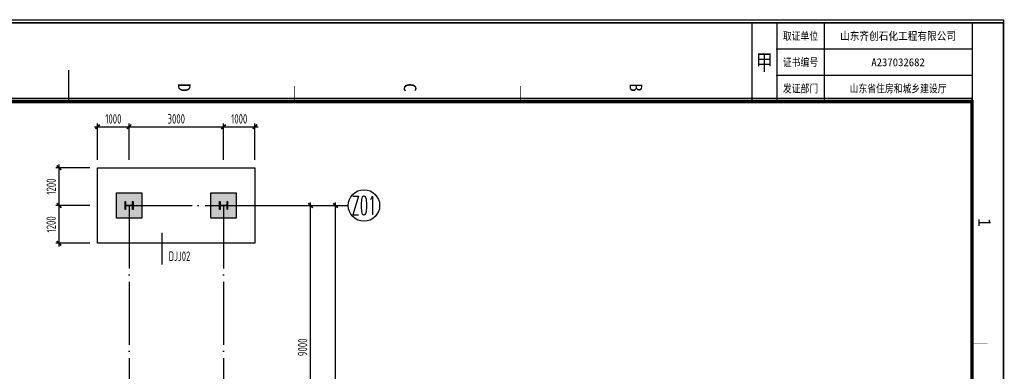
# Model space of a CAD drawing. Extents: x -294221 to 474257, y -25219 to 114942.
# Tile 28 of 69: x -30347 to 935, y 103788 to 114942. Entities that reach past the tile are written whole.
import ezdxf
from ezdxf.enums import TextEntityAlignment as Align

# ---------------------------------------------------------------- set-up
doc = ezdxf.new("R2010")
doc.units = 0
doc.header["$LTSCALE"] = 1000
doc.linetypes.add('DOTE', pattern=[2.42, 2, -0.2, 0.02, -0.2])
for name, color, linetype in [('AXIS', 7, 'Continuous'), ('AXIS_DIM', 3, 'Continuous'), ('AXIS_NUM', 7, 'Continuous'), ('BORDER', 7, 'Continuous'), ('COLU', 7, 'Continuous'), ('COLU_HATCH', 251, 'Continuous'), ('J-基础', 4, 'Continuous'), ('J-标注', 3, 'Continuous'), ('Prof', 2, 'Continuous')]:
    doc.layers.add(name, color=color, linetype=linetype)
doc.styles.add('QC_宋体', font='txt')
doc.styles.add('TSSD_Axis', font='complex.shx', dxfattribs={"width": 0.7, "bigfont": 'hztxt.shx'})
doc.styles.add('TSSD_Dimension', font='tssdeng.shx', dxfattribs={"width": 0.7, "bigfont": 'hztxt.shx'})
doc.styles.add('TSSD_Rein', font='Tssdeng.shx', dxfattribs={"width": 0.7, "bigfont": '@@tssdchn.shx'})
doc.styles.add('宋体', font='txt')
doc.dimstyles.new('TSSD_100_100$0', dxfattribs={"dimtxt": 300, "dimasz": 100, "dimexe": 100, "dimexo": 250, "dimgap": 100, "dimtad": 1, "dimdec": 0, "dimrnd": 0.001, "dimzin": 0, "dimdsep": 46, "dimtxsty": 'TSSD_Dimension', "dimblk": 'ARCHTICK', "dimcen": 0, "dimdle": 100, "dimclrt": 7, "dimadec": 0, "dimazin": 0, "dimtfac": 1, "dimtdec": 0, "dimtix": 1, "dimtmove": 2, "dimatfit": 3, "dimldrblk": 'ARCHTICK', "dimfxl": 0, "dimtolj": 1, "dimtzin": 0, "dimarcsym": 0})

# ---------------------------------------------------------------- blocks, each defined once
blk = doc.blocks.new('ts_axno')
at = {"color": 0, "linetype": 'ByBlock', "lineweight": -2}
blk.add_circle((0, 0), 0.5, dxfattribs=at)
at = {"color": 0, "linetype": 'ByBlock', "lineweight": -2, "style": 'TSSD_Axis', "width": 0.7}
blk.add_attdef('A', text='', height=0.6, dxfattribs=at).set_placement((0, 0), align=Align.MIDDLE_CENTER)
blk = doc.blocks.new('_ArchTick')
at = {"color": 0, "linetype": 'ByBlock', "const_width": 0.5}
blk.add_lwpolyline([(-0.71, -0.71), (0.71, 0.71)], dxfattribs=at)
blk = doc.blocks.new('*D49')
at = {"layer": 'AXIS_DIM', "color": 0, "lineweight": -2}
for p, q in [((-22622, 109048), (-21011, 109048)), ((-21111, 99948), (-21111, 109148)), ((-22622, 100048), (-21011, 100048))]:
    blk.add_line(p, q, dxfattribs=at)
at = {"layer": 'Defpoints', "color": 0}
for p in [(-22872, 109048), (-21111, 109048), (-22872, 100048)]:
    blk.add_point(p, dxfattribs=at)
at = {"layer": 'AXIS_DIM', "color": 0, "lineweight": -2, "xscale": 99.99999969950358, "yscale": 99.99999969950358, "zscale": 99.99999969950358}
for p, rotation in [((-21111, 109048), 90), ((-21111, 100048), 270)]:
    blk.add_blockref('_ArchTick', p, dxfattribs=dict(at, rotation=rotation))
at = {"layer": 'AXIS_DIM', "color": 7, "insert": (-21361, 104548), "char_height": 300, "attachment_point": 5, "rotation": 90, "style": 'TSSD_Dimension'}
blk.add_mtext('\\A1;9000', dxfattribs=at)
blk = doc.blocks.new('*D50')
at = {"layer": 'AXIS_DIM', "color": 0, "lineweight": -2}
for p, q in [((-22622, 109048), (-20211, 109048)), ((-20311, 11947), (-20311, 109148)), ((-22622, 12047), (-20211, 12047))]:
    blk.add_line(p, q, dxfattribs=at)
at = {"layer": 'Defpoints', "color": 0}
for p in [(-22872, 109048), (-20311, 109048), (-22872, 12047)]:
    blk.add_point(p, dxfattribs=at)
at = {"layer": 'AXIS_DIM', "color": 0, "lineweight": -2, "xscale": 99.99999969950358, "yscale": 99.99999969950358, "zscale": 99.99999969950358}
for p, rotation in [((-20311, 109048), 90), ((-20311, 12047), 270)]:
    blk.add_blockref('_ArchTick', p, dxfattribs=dict(at, rotation=rotation))
at = {"layer": 'AXIS_DIM', "color": 7, "insert": (-20561, 60548), "char_height": 300, "attachment_point": 5, "rotation": 90, "style": 'TSSD_Dimension'}
blk.add_mtext('\\A1;97000', dxfattribs=at)
blk = doc.blocks.new('*D86')
at = {"layer": 'Defpoints', "color": 0}
for p in [(-22872, 111546), (-23872, 110248), (-22872, 110248)]:
    blk.add_point(p, dxfattribs=at)
at = {"layer": 'J-标注', "color": 0, "lineweight": -2}
for p, q in [((-23972, 111546), (-22772, 111546)), ((-23872, 110498), (-23872, 111646)), ((-22872, 110498), (-22872, 111646))]:
    blk.add_line(p, q, dxfattribs=at)
at = {"layer": 'J-标注', "color": 0, "lineweight": -2, "xscale": 99.99999969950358, "yscale": 99.99999969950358, "zscale": 99.99999969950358, "rotation": 180}
blk.add_blockref('_ArchTick', (-23872, 111546), dxfattribs=at)
at = {"layer": 'J-标注', "color": 0, "lineweight": -2, "xscale": 99.99999969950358, "yscale": 99.99999969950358, "zscale": 99.99999969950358}
blk.add_blockref('_ArchTick', (-22872, 111546), dxfattribs=at)
at = {"layer": 'J-标注', "color": 7, "insert": (-23372, 111796), "char_height": 300, "attachment_point": 5, "style": 'TSSD_Dimension'}
blk.add_mtext('\\A1;1000', dxfattribs=at)
blk = doc.blocks.new('*D87')
at = {"layer": 'Defpoints', "color": 0}
for p in [(-23872, 111546), (-26872, 110248), (-23872, 110248)]:
    blk.add_point(p, dxfattribs=at)
at = {"layer": 'J-标注', "color": 0, "lineweight": -2}
for p, q in [((-26972, 111546), (-23772, 111546)), ((-26872, 110498), (-26872, 111646)), ((-23872, 110498), (-23872, 111646))]:
    blk.add_line(p, q, dxfattribs=at)
at = {"layer": 'J-标注', "color": 0, "lineweight": -2, "xscale": 99.99999969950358, "yscale": 99.99999969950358, "zscale": 99.99999969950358, "rotation": 180}
blk.add_blockref('_ArchTick', (-26872, 111546), dxfattribs=at)
at = {"layer": 'J-标注', "color": 0, "lineweight": -2, "xscale": 99.99999969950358, "yscale": 99.99999969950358, "zscale": 99.99999969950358}
blk.add_blockref('_ArchTick', (-23872, 111546), dxfattribs=at)
at = {"layer": 'J-标注', "color": 7, "insert": (-25372, 111796), "char_height": 300, "attachment_point": 5, "style": 'TSSD_Dimension'}
blk.add_mtext('\\A1;3000', dxfattribs=at)
blk = doc.blocks.new('*D88')
at = {"layer": 'Defpoints', "color": 0}
for p in [(-26872, 111546), (-27872, 110248), (-26872, 110248)]:
    blk.add_point(p, dxfattribs=at)
at = {"layer": 'J-标注', "color": 0, "lineweight": -2}
for p, q in [((-27972, 111546), (-26772, 111546)), ((-27872, 110498), (-27872, 111646)), ((-26872, 110498), (-26872, 111646))]:
    blk.add_line(p, q, dxfattribs=at)
at = {"layer": 'J-标注', "color": 0, "lineweight": -2, "xscale": 99.99999969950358, "yscale": 99.99999969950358, "zscale": 99.99999969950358, "rotation": 180}
blk.add_blockref('_ArchTick', (-27872, 111546), dxfattribs=at)
at = {"layer": 'J-标注', "color": 0, "lineweight": -2, "xscale": 99.99999969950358, "yscale": 99.99999969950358, "zscale": 99.99999969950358}
blk.add_blockref('_ArchTick', (-26872, 111546), dxfattribs=at)
at = {"layer": 'J-标注', "color": 7, "insert": (-27372, 111796), "char_height": 300, "attachment_point": 5, "style": 'TSSD_Dimension'}
blk.add_mtext('\\A1;1000', dxfattribs=at)
blk = doc.blocks.new('*D89')
at = {"layer": 'Defpoints', "color": 0}
for p in [(-29096, 109048), (-27872, 109048), (-27872, 107848)]:
    blk.add_point(p, dxfattribs=at)
at = {"layer": 'J-标注', "color": 0, "lineweight": -2}
for p, q in [((-28122, 109048), (-29196, 109048)), ((-29096, 107748), (-29096, 109148)), ((-28122, 107848), (-29196, 107848))]:
    blk.add_line(p, q, dxfattribs=at)
at = {"layer": 'J-标注', "color": 0, "lineweight": -2, "xscale": 99.99999969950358, "yscale": 99.99999969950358, "zscale": 99.99999969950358}
for p, rotation in [((-29096, 109048), 90), ((-29096, 107848), 270)]:
    blk.add_blockref('_ArchTick', p, dxfattribs=dict(at, rotation=rotation))
at = {"layer": 'J-标注', "color": 7, "insert": (-29346, 108448), "char_height": 300, "attachment_point": 5, "rotation": 90, "style": 'TSSD_Dimension'}
blk.add_mtext('\\A1;1200', dxfattribs=at)
blk = doc.blocks.new('*D90')
at = {"layer": 'Defpoints', "color": 0}
for p in [(-29096, 110248), (-27872, 110248), (-27872, 109048)]:
    blk.add_point(p, dxfattribs=at)
at = {"layer": 'J-标注', "color": 0, "lineweight": -2}
for p, q in [((-28122, 110248), (-29196, 110248)), ((-29096, 108948), (-29096, 110348)), ((-28122, 109048), (-29196, 109048))]:
    blk.add_line(p, q, dxfattribs=at)
at = {"layer": 'J-标注', "color": 0, "lineweight": -2, "xscale": 99.99999969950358, "yscale": 99.99999969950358, "zscale": 99.99999969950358}
for p, rotation in [((-29096, 110248), 90), ((-29096, 109048), 270)]:
    blk.add_blockref('_ArchTick', p, dxfattribs=dict(at, rotation=rotation))
at = {"layer": 'J-标注', "color": 7, "insert": (-29346, 109648), "char_height": 300, "attachment_point": 5, "rotation": 90, "style": 'TSSD_Dimension'}
blk.add_mtext('\\A1;1200', dxfattribs=at)
blk = doc.blocks.new('FH19.资质证书')
for p, q in [((-25, 0), (0, 0)), ((-16.67, 0), (-16.67, -62)), ((-8.33, 0), (-8.33, -62)), ((-25, -47), (0, -47)), ((-25, -62), (0, -62)), ((-25, -70), (0, -70))]:
    blk.add_line(p, q)
for p in [(-16.67, -62), (-8.33, -62)]:
    blk.add_point(p)
at = {"style": '宋体', "width": 0.8}
for s, height, p in [('取证单位', 2.5, (-20.83, -54.5)), ('证书编号', 2.5, (-12.5, -54.5)), ('发证部门', 2.5, (-4.17, -54.5)), ('甲', 5, (-12.5, -66))]:
    blk.add_text(s, height=height, rotation=90, dxfattribs=at).set_placement(p, align=Align.MIDDLE_CENTER)
at = {"style": '宋体'}
for tag, width, p in [('公司名称', 0.9, (-20.83, -23.5)), ('发证部门', 0.8, (-4.17, -23.5))]:
    blk.add_attdef(tag, text='', height=2.5, rotation=90, dxfattribs=dict(at, width=width)).set_placement(p, align=Align.MIDDLE_CENTER)
blk.add_attdef('证书编号', text='', height=2.5, rotation=90, dxfattribs=at).set_placement((-12.5, -23.5), align=Align.MIDDLE_CENTER)
blk = doc.blocks.new('A1+0.5E图框')
for points, const_width in [([(0, 0), (1261, 0), (1261, 594), (0, 594)], 0.5), ([(25, 10), (1251, 10), (1251, 584), (25, 584)], 1)]:
    blk.add_lwpolyline(points, close=True, dxfattribs=dict(const_width=const_width))
for points, const_width in [([(101.62, 589), (101.62, 584)], 0.2), ([(25, 440.5), (20, 440.5)], 0.2), ([(25, 368.75), (20, 368.75)], 0.2), ([(25, 297), (25, 307)], 0.2), ([(15, 297), (25, 297)], 0.35)]:
    blk.add_lwpolyline(points, dxfattribs=dict(const_width=const_width))
blk.add_blockref('FH19.资质证书', (25, 584)).add_auto_attribs({'公司名称': '山东齐创石化工程有限公司', '证书编号': 'A237032682', '发证部门': '山东省住房和城乡建设厅'})
at = {"style": 'QC_宋体'}
for s, p in [('1', (63.31, 588)), ('B', (20.5, 477.21)), ('C', (20.5, 405.46)), ('D', (20.5, 333.71))]:
    blk.add_text(s, height=4, dxfattribs=at).set_placement(p, align=Align.MIDDLE_CENTER)

msp = doc.modelspace()

# ---------------------------------------------------------------- hatches: boundary and pattern name
at = {"layer": 'COLU_HATCH'}
h = msp.add_hatch(color=256, dxfattribs=at)
h.dxf.hatch_style = 1
h.paths.add_polyline_path([(-27271.675, 109447.679), (-26471.675, 109447.679), (-26471.675, 108647.679), (-27271.675, 108647.679)])
h = msp.add_hatch(color=256, dxfattribs=at)
h.dxf.hatch_style = 1
h.paths.add_polyline_path([(-24271.675, 109447.677), (-23471.675, 109447.677), (-23471.675, 108647.677), (-24271.675, 108647.677)])

# ---------------------------------------------------------------- linework, layer by layer
at = {"layer": 'AXIS', "color": 1, "linetype": 'DOTE'}
for p, q in [((-26871.675, 109047.677, -4116055.252), (-22871.675, 109047.677, -4116055.252)), ((-26871.675, 109047.677, -4116055.252), (-26871.675, 11047.329, -4116055.252)), ((-23871.675, 109047.677, -4116055.252), (-23871.675, 11047.329, -4116055.252))]:
    msp.add_line(p, q, dxfattribs=at)
at = {"layer": 'AXIS_NUM'}
msp.add_line((-22871.675, 109047.677, -4116055.252), (-19910.649, 109047.677, -4116055.252), dxfattribs=at)
at = {"layer": 'BORDER'}
msp.add_lwpolyline([(-58489.896, -11257.991), (-58489.896, 114942.009), (910.104, 114942.009), (910.104, -11257.991)], close=True, dxfattribs=at)
at = {"layer": 'BORDER', "const_width": 50}
msp.add_lwpolyline([(-57489.896, -10257.991), (-57489.896, 112442.009), (-89.896, 112442.009), (-89.896, -10257.991)], close=True, dxfattribs=at)
at = {"layer": 'COLU', "color": 6, "elevation": -4116055.252}
for points in [[(-27271.675, 109447.679), (-26471.675, 109447.679), (-26471.675, 108647.679), (-27271.675, 108647.679)], [(-24271.675, 109447.677), (-23471.675, 109447.677), (-23471.675, 108647.677), (-24271.675, 108647.677)]]:
    msp.add_lwpolyline(points, close=True, dxfattribs=at)
at = {"layer": 'J-基础', "elevation": -4116014.848}
msp.add_lwpolyline([(-22871.675, 110247.679), (-22871.675, 107847.679), (-27871.675, 107847.679), (-27871.675, 110247.679)], close=True, dxfattribs=at)
msp.add_lwpolyline([(-25816.367, 107180.363), (-25816.367, 108180.274)], dxfattribs=at)
at = {"layer": 'Prof', "elevation": -4116055.252}
for points in [[(-26776.675, 109052.677, 0.414213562), (-26760.675, 109068.677), (-26760.675, 109172.677), (-26746.675, 109172.677), (-26746.675, 108922.677), (-26760.675, 108922.677), (-26760.675, 109026.677, 0.414213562), (-26776.675, 109042.677), (-26966.675, 109042.677, 0.414213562), (-26982.675, 109026.677), (-26982.675, 108922.677), (-26996.675, 108922.677), (-26996.675, 109172.677), (-26982.675, 109172.677), (-26982.675, 109068.677, 0.414213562), (-26966.675, 109052.677)], [(-23776.675, 109052.677, 0.414213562), (-23760.675, 109068.677), (-23760.675, 109172.677), (-23746.675, 109172.677), (-23746.675, 108922.677), (-23760.675, 108922.677), (-23760.675, 109026.677, 0.414213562), (-23776.675, 109042.677), (-23966.675, 109042.677, 0.414213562), (-23982.675, 109026.677), (-23982.675, 108922.677), (-23996.675, 108922.677), (-23996.675, 109172.677), (-23982.675, 109172.677), (-23982.675, 109068.677, 0.414213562), (-23966.675, 109052.677)]]:
    msp.add_lwpolyline(points, format="xyb", close=True, dxfattribs=at)

# ---------------------------------------------------------------- block references
at = {"xscale": 100, "yscale": 100, "zscale": 100, "rotation": 270}
msp.add_blockref('A1+0.5E图框', (-58489.896, 114842.009), dxfattribs=at)
at = {"layer": 'AXIS_NUM'}
ref = msp.add_blockref('ts_axno', (-19410.649, 109047.677, -4116055.252), dxfattribs=dict(at, xscale=999.9999969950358, yscale=999.9999969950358, zscale=999.9999969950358))
ref.add_attrib('A2', 'Z01', dxfattribs={"height": 600, "style": 'TSSD_Axis', "width": 0.5}).set_placement((-19410.649, 109047.677, -4116055.252), align=Align.MIDDLE_CENTER)

# ---------------------------------------------------------------- texts
at = {"layer": 'J-基础', "style": 'TSSD_Rein', "width": 0.7}
msp.add_text('DJ%%142J%%14302', height=300, dxfattribs=at).set_placement((-25614.492, 107289.889, -18506585.478))

# ---------------------------------------------------------------- dimensions: what is measured, and where the dimension line sits
at = {"layer": 'AXIS_DIM'}
for base, p1, picture, middle in [((-21110.649, 109047.677, -4116055.252), (-22871.675, 100047.677, -4116055.252), '*D49', (-21360.649, 104547.677, -4116055.252)), ((-20310.649, 109047.677, -4116055.252), (-22871.675, 12047.329, -4116055.252), '*D50', (-20560.649, 60547.503, -4116055.252))]:
    dim = msp.add_linear_dim(base=base, p1=p1, p2=(-22871.675, 109047.677, -4116055.252), angle=270, dimstyle='TSSD_100_100$0', override={"dimscale": 1, "dimlfac": 1}, dxfattribs=at)
    dim.commit()
    dim.dimension.update_dxf_attribs({"geometry": picture, "text_midpoint": middle})
at = {"layer": 'J-标注'}
for p1, p2, distance, picture, middle in [((-27871.675, 110247.679, -4116055.252), (-26871.675, 110247.679, -4116055.252), 1298.251, '*D88', (-27371.675, 111795.93, -4116055.252)), ((-26871.675, 110247.679, -4116055.252), (-23871.675, 110247.679, -4116055.252), 1298.251, '*D87', (-25371.675, 111795.93, -4116055.252)), ((-23871.675, 110247.679, -4116055.252), (-22871.675, 110247.679, -4116055.252), 1298.251, '*D86', (-23371.675, 111795.93, -4116055.252)), ((-27871.675, 109047.677, -4116055.252), (-27871.675, 110247.679, -4116055.252), 1223.907, '*D90', (-29345.582, 109647.678, -4116055.252)), ((-27871.675, 107847.679, -4116055.252), (-27871.675, 109047.677, -4116055.252), 1223.907, '*D89', (-29345.582, 108447.678, -4116055.252))]:
    dim = msp.add_aligned_dim(p1=p1, p2=p2, distance=distance, dimstyle='TSSD_100_100$0', override={"dimscale": 1, "dimlfac": 1}, dxfattribs=at)
    dim.commit()
    dim.dimension.update_dxf_attribs({"geometry": picture, "text_midpoint": middle})

doc.saveas('drawing.dxf')
